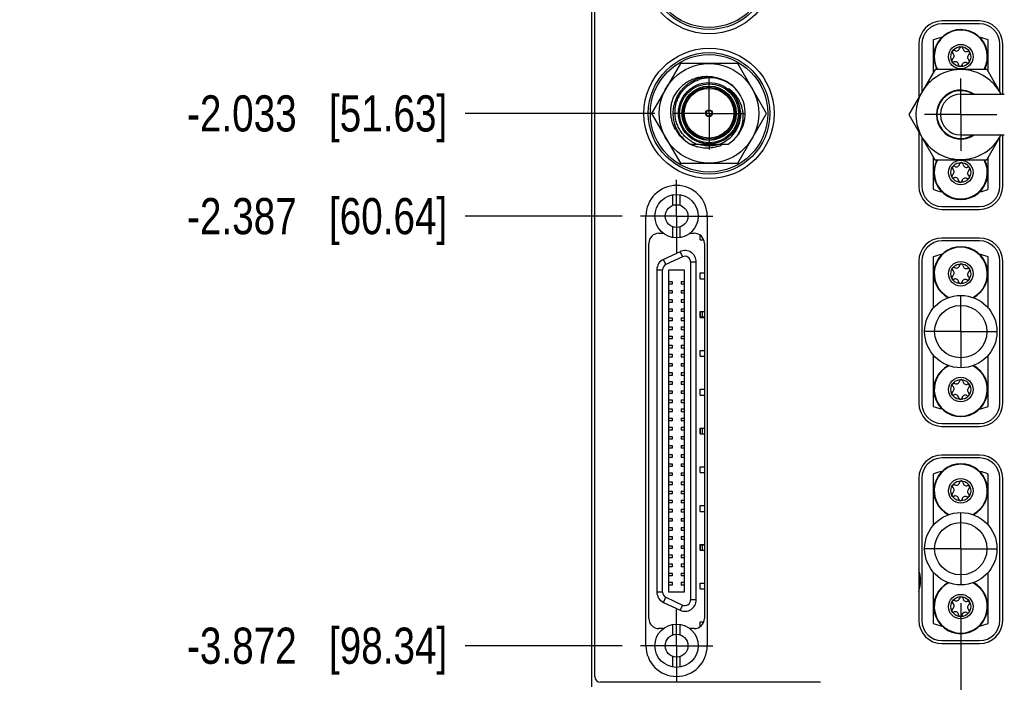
# Model space of a CAD drawing. Header units: inches. Extents: x 0.2 to 16.8, y 0.2 to 10.8.
# Tile 3 of 20: x 2.1 to 5.5, y 4.3 to 6.6. Entities that reach past the tile are written whole.
import ezdxf

# ---------------------------------------------------------------- set-up
doc = ezdxf.new("R2010")
doc.units = ezdxf.units.IN
doc.header["$LTSCALE"] = 0.935
doc.header["$MEASUREMENT"] = 0
doc.linetypes.add('CENTER', pattern=[0.6, 0.375, -0.075, 0.075, -0.075])
doc.layers.get('0').update_dxf_attribs({"linetype": 'CONTINUOUS'})
doc.layers.add('02___PRT_ALL_AXES', color=7, linetype='CONTINUOUS')
doc.layers.add('DIMENSIONS', color=7, linetype='CONTINUOUS')
doc.styles.get("Standard").update_dxf_attribs({"font": 'txt', "width": 0.8})
doc.dimstyles.new('DIMSTYLE_1', dxfattribs={"dimtxt": 0.125, "dimasz": 0.18, "dimexe": 0.18, "dimexo": 0.0625, "dimgap": 0.09, "dimtad": 0, "dimtih": 1, "dimtoh": 1, "dimdec": 3, "dimzin": 4, "dimdsep": 46, "dimtxsty": 'STANDARD', "dimblk": '_FILLED', "dimblk1": '_FILLED', "dimblk2": '_FILLED', "dimcen": 0.09, "dimadec": 0, "dimazin": 0, "dimtp": 0.01, "dimtm": 0.01, "dimtfac": 1, "dimtdec": 3, "dimtofl": 0, "dimtmove": 0, "dimatfit": 3, "dimldrblk": '_FILLED', "dimfxl": 1, "dimtolj": 1, "dimtzin": 4, "dimarcsym": 0})

# ---------------------------------------------------------------- blocks, each defined once
blk = doc.blocks.new('*D4')
at = {"layer": 'DIMENSIONS', "color": 2, "linetype": 'CONTINUOUS'}
blk.add_line((4.3233, 6.2626), (3.6684, 6.2626), dxfattribs=at)
at = {"layer": 'DIMENSIONS', "color": 2, "linetype": 'CONTINUOUS', "insert": (3.6059, 6.3251), "char_height": 0.125, "width": 1.425, "attachment_point": 3, "line_spacing_factor": 0.9}
blk.add_mtext('-2.033{\\Ftxt.shx;\\W1.000000;\\H0.125000; }[51.63]', dxfattribs=at)
blk = doc.blocks.new('_FILLED')
at = {"color": 0, "linetype": 'BYBLOCK'}
blk.add_solid([(0, 0), (-1, 0.174), (-1, -0.174)], dxfattribs=at)
blk = doc.blocks.new('*D5')
at = {"layer": 'DIMENSIONS', "color": 2, "linetype": 'CONTINUOUS'}
blk.add_line((4.2111, 5.9077), (3.6684, 5.9077), dxfattribs=at)
at = {"layer": 'DIMENSIONS', "color": 2, "linetype": 'CONTINUOUS', "insert": (3.6059, 5.9702), "char_height": 0.125, "width": 1.425, "attachment_point": 3, "line_spacing_factor": 0.9}
blk.add_mtext('-2.387{\\Ftxt.shx;\\W1.000000;\\H0.125000; }[60.64]', dxfattribs=at)
blk = doc.blocks.new('*D6')
at = {"layer": 'DIMENSIONS', "color": 2, "linetype": 'CONTINUOUS'}
blk.add_line((4.2111, 4.4235), (3.6684, 4.4235), dxfattribs=at)
at = {"layer": 'DIMENSIONS', "color": 2, "linetype": 'CONTINUOUS', "insert": (3.6059, 4.486), "char_height": 0.125, "width": 1.425, "attachment_point": 3, "line_spacing_factor": 0.9}
blk.add_mtext('-3.872{\\Ftxt.shx;\\W1.000000;\\H0.125000; }[98.34]', dxfattribs=at)
blk = doc.blocks.new('*D7')
at = {"layer": 'DIMENSIONS', "color": 2, "linetype": 'CONTINUOUS'}
blk.add_line((4.2123, 3.4741), (3.6684, 3.4741), dxfattribs=at)
at = {"layer": 'DIMENSIONS', "color": 2, "linetype": 'CONTINUOUS', "insert": (3.6059, 3.5366), "char_height": 0.125, "width": 1.825, "attachment_point": 3, "line_spacing_factor": 0.9}
blk.add_mtext('3X -4.821{\\Ftxt.shx;\\W1.000000;\\H0.125000; }[122.45]', dxfattribs=at)
blk = doc.blocks.new('*D18')
at = {"layer": 'DIMENSIONS', "color": 2, "linetype": 'CONTINUOUS'}
blk.add_line((4.3987, 4.2359), (4.3987, 2.8417), dxfattribs=at)
at = {"layer": 'DIMENSIONS', "color": 2, "linetype": 'CONTINUOUS', "insert": (4.3362, 2.7792), "char_height": 0.125, "width": 1.525, "attachment_point": 3, "rotation": 90, "line_spacing_factor": 0.9}
blk.add_mtext('2X -.001{\\Ftxt.shx;\\W1.000000;\\H0.125000; }[0.03]', dxfattribs=at)
blk = doc.blocks.new('*D19')
at = {"layer": 'DIMENSIONS', "color": 2, "linetype": 'CONTINUOUS'}
blk.add_line((5.3811, 4.571), (5.3811, 2.8372), dxfattribs=at)
at = {"layer": 'DIMENSIONS', "color": 2, "linetype": 'CONTINUOUS', "insert": (5.3186, 2.7747), "char_height": 0.125, "width": 1.525, "attachment_point": 3, "rotation": 90, "line_spacing_factor": 0.9}
blk.add_mtext('4X .981{\\Ftxt.shx;\\W1.000000;\\H0.125000; }[24.92]', dxfattribs=at)
blk = doc.blocks.new('*D20')
at = {"layer": 'DIMENSIONS', "color": 2, "linetype": 'CONTINUOUS'}
blk.add_line((6.0292, 4.571), (6.0292, 2.8372), dxfattribs=at)
at = {"layer": 'DIMENSIONS', "color": 2, "linetype": 'CONTINUOUS', "insert": (5.9667, 2.7747), "char_height": 0.125, "width": 1.625, "attachment_point": 3, "rotation": 90, "line_spacing_factor": 0.9}
blk.add_mtext('4X 1.629{\\Ftxt.shx;\\W1.000000;\\H0.125000; }[41.39]', dxfattribs=at)

msp = doc.modelspace()

# ---------------------------------------------------------------- linework, layer by layer
at = {"color": 6, "linetype": 'CONTINUOUS'}
for p, q in [((4.1059, 4.2812), (4.1059, 8.4171)), ((5.4461, 6.5721), (5.3161, 6.5721)), ((5.2461, 6.5021), (5.2461, 6.3354)), ((5.5161, 6.3376), (5.5161, 6.5021)), ((5.2461, 6.1813), (5.2461, 6.0111)), ((5.5161, 6.0111), (5.5161, 6.1803)), ((5.3161, 5.9411), (5.4461, 5.9411)), ((4.3377, 5.8486), (4.3517, 5.8486)), ((4.4457, 5.8486), (4.4597, 5.8486)), ((5.4461, 5.8221), (5.3161, 5.8221)), ((4.3027, 4.5176), (4.3027, 5.8136)), ((4.4947, 5.8136), (4.4947, 4.5176)), ((5.2461, 5.7521), (5.2461, 5.2611)), ((5.5161, 5.2611), (5.5161, 5.7521)), ((5.3161, 5.1911), (5.4461, 5.1911)), ((5.4461, 5.0721), (5.3161, 5.0721)), ((5.2461, 5.0021), (5.2461, 4.5111)), ((5.5161, 4.5111), (5.5161, 5.0021)), ((4.3517, 4.4826), (4.3377, 4.4826)), ((4.4597, 4.4826), (4.4457, 4.4826)), ((5.3161, 4.4411), (5.4461, 4.4411))]:
    msp.add_line(p, q, dxfattribs=at)
at = {"color": 7, "linetype": 'CONTINUOUS'}
for p, q in [((4.1159, 4.3171), (4.1159, 8.3871)), ((5.4461, 6.5821), (5.3161, 6.5821)), ((5.2361, 6.5021), (5.2361, 6.3181)), ((5.2861, 6.5167), (5.2861, 6.4047)), ((5.4761, 6.4076), (5.4761, 6.5167)), ((5.5261, 6.3291), (5.5261, 6.5021)), ((4.4116, 6.4346), (4.3123, 6.2626)), ((4.6102, 6.4346), (4.4116, 6.4346)), ((4.7095, 6.2626), (4.6102, 6.4346)), ((5.292, 6.4148), (5.2018, 6.2586)), ((5.472, 6.4148), (5.292, 6.4148)), ((5.521, 6.3291), (5.472, 6.4148)), ((5.3811, 6.3291), (5.5315, 6.3291)), ((4.3123, 6.2626), (4.4116, 6.0906)), ((4.6102, 6.0906), (4.7095, 6.2626)), ((5.2018, 6.2586), (5.2911, 6.1023)), ((5.2361, 6.1985), (5.2361, 6.0111)), ((5.3811, 6.1881), (5.5315, 6.1881)), ((5.4711, 6.1023), (5.5206, 6.1881)), ((5.5261, 6.0111), (5.5261, 6.1881)), ((4.4452, 6.1568), (4.5766, 6.1568)), ((5.2861, 6.1111), (5.2861, 6.0005)), ((5.2911, 6.1023), (5.4711, 6.1023)), ((5.4761, 6.0005), (5.4761, 6.111)), ((4.4116, 6.0906), (4.6102, 6.0906)), ((4.3859, 5.945), (4.3859, 5.9814)), ((4.4115, 5.945), (4.4115, 5.9814)), ((5.3161, 5.9311), (5.4461, 5.9311)), ((4.2927, 4.4235), (4.2927, 5.9077)), ((4.5047, 5.9077), (4.5047, 4.4235)), ((4.3859, 5.834), (4.3859, 5.8705)), ((4.4115, 5.834), (4.4115, 5.8705)), ((4.4797, 5.8256), (4.4797, 5.8422)), ((4.4797, 5.8256), (4.4923, 5.8256)), ((5.4461, 5.8321), (5.3161, 5.8321)), ((4.4108, 5.7849), (4.3533, 5.7581)), ((5.2361, 5.7521), (5.2361, 5.2611)), ((5.2861, 5.7667), (5.2861, 5.5898)), ((5.4761, 5.5898), (5.4761, 5.7667)), ((5.5261, 5.2611), (5.5261, 5.7521)), ((4.3306, 5.7225), (4.3306, 4.6087)), ((4.3721, 4.6085), (4.3721, 5.7227)), ((4.3721, 5.7227), (4.4253, 5.7227)), ((4.4253, 5.7227), (4.4253, 4.6085)), ((4.4668, 4.5819), (4.4668, 5.7493)), ((4.4797, 5.6916), (4.4797, 5.7117)), ((4.4797, 5.7117), (4.4947, 5.7117)), ((4.4797, 5.6916), (4.4947, 5.6916)), ((4.3721, 5.6823), (4.3829, 5.6823)), ((4.3829, 5.6725), (4.3721, 5.6725)), ((4.3721, 5.6508), (4.3829, 5.6508)), ((4.3829, 5.6823), (4.3829, 5.6725)), ((4.3829, 5.6508), (4.3829, 5.641)), ((4.4144, 5.6823), (4.4144, 5.6725)), ((4.4144, 5.6823), (4.4253, 5.6823)), ((4.4253, 5.6725), (4.4144, 5.6725)), ((4.4144, 5.6508), (4.4144, 5.641)), ((4.4144, 5.6508), (4.4253, 5.6508)), ((4.3829, 5.641), (4.3721, 5.641)), ((4.3721, 5.6193), (4.3829, 5.6193)), ((4.3829, 5.6193), (4.3829, 5.6095)), ((4.4253, 5.641), (4.4144, 5.641)), ((4.4144, 5.6193), (4.4144, 5.6095)), ((4.4144, 5.6193), (4.4253, 5.6193)), ((4.3829, 5.6095), (4.3721, 5.6095)), ((4.3721, 5.5878), (4.3829, 5.5878)), ((4.3829, 5.5878), (4.3829, 5.578)), ((4.4253, 5.6095), (4.4144, 5.6095)), ((4.4144, 5.5878), (4.4144, 5.578)), ((4.4144, 5.5878), (4.4253, 5.5878)), ((4.3829, 5.578), (4.3721, 5.578)), ((4.3721, 5.5563), (4.3829, 5.5563)), ((4.3829, 5.5563), (4.3829, 5.5465)), ((4.4253, 5.578), (4.4144, 5.578)), ((4.4144, 5.5563), (4.4144, 5.5465)), ((4.4144, 5.5563), (4.4253, 5.5563)), ((4.4797, 5.5576), (4.4797, 5.5777)), ((4.4797, 5.5777), (4.4947, 5.5777)), ((4.4797, 5.5576), (4.4947, 5.5576)), ((4.4814, 5.5576), (4.4814, 5.5777)), ((4.4814, 5.5593), (4.4942, 5.5593)), ((4.4866, 5.5777), (4.4866, 5.5593)), ((4.3829, 5.5465), (4.3721, 5.5465)), ((4.3721, 5.5248), (4.3829, 5.5248)), ((4.3829, 5.515), (4.3721, 5.515)), ((4.3829, 5.5248), (4.3829, 5.515)), ((4.4253, 5.5465), (4.4144, 5.5465)), ((4.4144, 5.5248), (4.4144, 5.515)), ((4.4144, 5.5248), (4.4253, 5.5248)), ((4.4253, 5.515), (4.4144, 5.515)), ((4.3721, 5.4933), (4.3829, 5.4933)), ((4.3829, 5.4835), (4.3721, 5.4835)), ((4.3829, 5.4933), (4.3829, 5.4835)), ((4.4144, 5.4933), (4.4144, 5.4835)), ((4.4144, 5.4933), (4.4253, 5.4933)), ((4.4253, 5.4835), (4.4144, 5.4835)), ((4.3721, 5.4619), (4.3829, 5.4619)), ((4.3829, 5.452), (4.3721, 5.452)), ((4.3829, 5.4619), (4.3829, 5.452)), ((4.4144, 5.4619), (4.4144, 5.452)), ((4.4144, 5.4619), (4.4253, 5.4619)), ((4.4253, 5.452), (4.4144, 5.452)), ((4.3721, 5.4304), (4.3829, 5.4304)), ((4.3829, 5.4205), (4.3721, 5.4205)), ((4.3829, 5.4304), (4.3829, 5.4205)), ((4.4144, 5.4304), (4.4144, 5.4205)), ((4.4144, 5.4304), (4.4253, 5.4304)), ((4.4253, 5.4205), (4.4144, 5.4205)), ((4.4797, 5.4236), (4.4797, 5.4437)), ((4.4797, 5.4437), (4.4947, 5.4437)), ((4.4797, 5.4236), (4.4947, 5.4236)), ((5.2861, 5.4274), (5.2861, 5.2505)), ((5.4761, 5.2505), (5.4761, 5.4274)), ((4.3721, 5.3989), (4.3829, 5.3989)), ((4.3829, 5.389), (4.3721, 5.389)), ((4.3829, 5.3989), (4.3829, 5.389)), ((4.4144, 5.3989), (4.4144, 5.389)), ((4.4144, 5.3989), (4.4253, 5.3989)), ((4.4253, 5.389), (4.4144, 5.389)), ((4.3721, 5.3674), (4.3829, 5.3674)), ((4.3829, 5.3575), (4.3721, 5.3575)), ((4.3829, 5.3674), (4.3829, 5.3575)), ((4.4144, 5.3674), (4.4144, 5.3575)), ((4.4144, 5.3674), (4.4253, 5.3674)), ((4.4253, 5.3575), (4.4144, 5.3575)), ((4.3721, 5.3359), (4.3829, 5.3359)), ((4.3829, 5.326), (4.3721, 5.326)), ((4.3829, 5.3359), (4.3829, 5.326)), ((4.4144, 5.3359), (4.4144, 5.326)), ((4.4144, 5.3359), (4.4253, 5.3359)), ((4.4253, 5.326), (4.4144, 5.326)), ((4.4797, 5.2896), (4.4797, 5.3096)), ((4.4797, 5.3096), (4.4947, 5.3096)), ((4.3721, 5.3044), (4.3829, 5.3044)), ((4.3829, 5.2945), (4.3721, 5.2945)), ((4.3829, 5.3044), (4.3829, 5.2945)), ((4.4144, 5.3044), (4.4144, 5.2945)), ((4.4144, 5.3044), (4.4253, 5.3044)), ((4.4253, 5.2945), (4.4144, 5.2945)), ((4.4797, 5.2896), (4.4947, 5.2896)), ((4.3721, 5.2729), (4.3829, 5.2729)), ((4.3829, 5.263), (4.3721, 5.263)), ((4.3829, 5.2729), (4.3829, 5.263)), ((4.4144, 5.2729), (4.4144, 5.263)), ((4.4144, 5.2729), (4.4253, 5.2729)), ((4.4253, 5.263), (4.4144, 5.263)), ((4.3721, 5.2414), (4.3829, 5.2414)), ((4.3829, 5.2315), (4.3721, 5.2315)), ((4.3721, 5.2099), (4.3829, 5.2099)), ((4.3829, 5.2414), (4.3829, 5.2315)), ((4.3829, 5.2099), (4.3829, 5.2)), ((4.4144, 5.2414), (4.4144, 5.2315)), ((4.4144, 5.2414), (4.4253, 5.2414)), ((4.4253, 5.2315), (4.4144, 5.2315)), ((4.4144, 5.2099), (4.4144, 5.2)), ((4.4144, 5.2099), (4.4253, 5.2099)), ((4.3829, 5.2), (4.3721, 5.2)), ((4.3721, 5.1784), (4.3829, 5.1784)), ((4.3829, 5.1784), (4.3829, 5.1685)), ((4.4253, 5.2), (4.4144, 5.2)), ((4.4144, 5.1784), (4.4144, 5.1685)), ((4.4144, 5.1784), (4.4253, 5.1784)), ((4.4797, 5.1556), (4.4797, 5.1756)), ((4.4797, 5.1756), (4.4947, 5.1756)), ((4.4814, 5.1556), (4.4814, 5.1756)), ((4.4866, 5.1756), (4.4866, 5.1556)), ((5.3161, 5.1811), (5.4461, 5.1811)), ((4.3829, 5.1685), (4.3721, 5.1685)), ((4.3721, 5.1469), (4.3829, 5.1469)), ((4.3829, 5.1469), (4.3829, 5.137)), ((4.4253, 5.1685), (4.4144, 5.1685)), ((4.4144, 5.1469), (4.4144, 5.137)), ((4.4144, 5.1469), (4.4253, 5.1469)), ((4.4797, 5.1556), (4.4947, 5.1556)), ((4.3829, 5.137), (4.3721, 5.137)), ((4.3721, 5.1154), (4.3829, 5.1154)), ((4.3829, 5.1056), (4.3721, 5.1056)), ((4.3829, 5.1154), (4.3829, 5.1056)), ((4.4253, 5.137), (4.4144, 5.137)), ((4.4144, 5.1154), (4.4144, 5.1056)), ((4.4144, 5.1154), (4.4253, 5.1154)), ((4.4253, 5.1056), (4.4144, 5.1056)), ((4.3721, 5.0839), (4.3829, 5.0839)), ((4.3829, 5.0741), (4.3721, 5.0741)), ((4.3829, 5.0839), (4.3829, 5.0741)), ((4.4144, 5.0839), (4.4144, 5.0741)), ((4.4144, 5.0839), (4.4253, 5.0839)), ((4.4253, 5.0741), (4.4144, 5.0741)), ((5.4461, 5.0821), (5.3161, 5.0821)), ((4.3721, 5.0524), (4.3829, 5.0524)), ((4.3829, 5.0426), (4.3721, 5.0426)), ((4.3829, 5.0524), (4.3829, 5.0426)), ((4.4144, 5.0524), (4.4144, 5.0426)), ((4.4144, 5.0524), (4.4253, 5.0524)), ((4.4253, 5.0426), (4.4144, 5.0426)), ((4.4797, 5.0215), (4.4797, 5.0416)), ((4.4797, 5.0416), (4.4947, 5.0416)), ((4.3721, 5.0209), (4.3829, 5.0209)), ((4.3829, 5.0111), (4.3721, 5.0111)), ((4.3829, 5.0209), (4.3829, 5.0111)), ((4.4144, 5.0209), (4.4144, 5.0111)), ((4.4144, 5.0209), (4.4253, 5.0209)), ((4.4253, 5.0111), (4.4144, 5.0111)), ((4.4797, 5.0215), (4.4947, 5.0215)), ((5.2861, 5.0167), (5.2861, 4.8398)), ((5.4761, 4.8398), (5.4761, 5.0167)), ((4.3721, 4.9894), (4.3829, 4.9894)), ((4.3829, 4.9796), (4.3721, 4.9796)), ((4.3829, 4.9894), (4.3829, 4.9796)), ((4.4144, 4.9894), (4.4144, 4.9796)), ((4.4144, 4.9894), (4.4253, 4.9894)), ((4.4253, 4.9796), (4.4144, 4.9796)), ((5.2361, 5.0021), (5.2361, 4.5111)), ((5.5261, 4.5111), (5.5261, 5.0021)), ((4.3721, 4.9579), (4.3829, 4.9579)), ((4.3829, 4.9481), (4.3721, 4.9481)), ((4.3829, 4.9579), (4.3829, 4.9481)), ((4.4144, 4.9579), (4.4144, 4.9481)), ((4.4144, 4.9579), (4.4253, 4.9579)), ((4.4253, 4.9481), (4.4144, 4.9481)), ((4.3721, 4.9264), (4.3829, 4.9264)), ((4.3829, 4.9166), (4.3721, 4.9166)), ((4.3829, 4.9264), (4.3829, 4.9166)), ((4.4144, 4.9264), (4.4253, 4.9264)), ((4.4144, 4.9264), (4.4144, 4.9166)), ((4.4253, 4.9166), (4.4144, 4.9166)), ((4.4797, 4.9076), (4.4947, 4.9076)), ((4.4797, 4.8875), (4.4797, 4.9076)), ((4.3721, 4.8949), (4.3829, 4.8949)), ((4.3829, 4.8851), (4.3721, 4.8851)), ((4.3829, 4.8949), (4.3829, 4.8851)), ((4.4144, 4.8949), (4.4253, 4.8949)), ((4.4144, 4.8949), (4.4144, 4.8851)), ((4.4253, 4.8851), (4.4144, 4.8851)), ((4.4797, 4.8875), (4.4947, 4.8875)), ((4.3721, 4.8634), (4.3829, 4.8634)), ((4.3829, 4.8536), (4.3721, 4.8536)), ((4.3829, 4.8634), (4.3829, 4.8536)), ((4.4144, 4.8634), (4.4253, 4.8634)), ((4.4144, 4.8634), (4.4144, 4.8536)), ((4.4253, 4.8536), (4.4144, 4.8536)), ((4.3721, 4.8319), (4.3829, 4.8319)), ((4.3829, 4.8221), (4.3721, 4.8221)), ((4.3721, 4.8004), (4.3829, 4.8004)), ((4.3829, 4.8319), (4.3829, 4.8221)), ((4.3829, 4.8004), (4.3829, 4.7906)), ((4.4144, 4.8319), (4.4253, 4.8319)), ((4.4144, 4.8319), (4.4144, 4.8221)), ((4.4253, 4.8221), (4.4144, 4.8221)), ((4.4144, 4.8004), (4.4253, 4.8004)), ((4.4144, 4.8004), (4.4144, 4.7906)), ((4.3829, 4.7906), (4.3721, 4.7906)), ((4.3721, 4.7689), (4.3829, 4.7689)), ((4.3829, 4.7689), (4.3829, 4.7591)), ((4.4253, 4.7906), (4.4144, 4.7906)), ((4.4144, 4.7689), (4.4253, 4.7689)), ((4.4144, 4.7689), (4.4144, 4.7591)), ((4.4797, 4.7736), (4.4947, 4.7736)), ((4.4797, 4.7535), (4.4797, 4.7736)), ((4.4814, 4.7535), (4.4814, 4.7736)), ((4.4814, 4.7719), (4.4942, 4.7719)), ((4.4866, 4.7719), (4.4866, 4.7535)), ((4.3829, 4.7591), (4.3721, 4.7591)), ((4.3721, 4.7374), (4.3829, 4.7374)), ((4.3829, 4.7374), (4.3829, 4.7276)), ((4.4253, 4.7591), (4.4144, 4.7591)), ((4.4144, 4.7374), (4.4253, 4.7374)), ((4.4144, 4.7374), (4.4144, 4.7276)), ((4.4797, 4.7535), (4.4947, 4.7535)), ((4.3829, 4.7276), (4.3721, 4.7276)), ((4.3721, 4.7059), (4.3829, 4.7059)), ((4.3829, 4.7059), (4.3829, 4.6961)), ((4.4253, 4.7276), (4.4144, 4.7276)), ((4.4144, 4.7059), (4.4253, 4.7059)), ((4.4144, 4.7059), (4.4144, 4.6961)), ((4.3829, 4.6961), (4.3721, 4.6961)), ((4.3721, 4.6745), (4.3829, 4.6745)), ((4.3829, 4.6646), (4.3721, 4.6646)), ((4.3829, 4.6745), (4.3829, 4.6646)), ((4.4253, 4.6961), (4.4144, 4.6961)), ((4.4144, 4.6745), (4.4253, 4.6745)), ((4.4144, 4.6745), (4.4144, 4.6646)), ((4.4253, 4.6646), (4.4144, 4.6646)), ((5.2861, 4.6774), (5.2861, 4.5005)), ((5.4761, 4.5005), (5.4761, 4.6774)), ((4.3721, 4.643), (4.3829, 4.643)), ((4.3829, 4.6331), (4.3721, 4.6331)), ((4.3829, 4.643), (4.3829, 4.6331)), ((4.4144, 4.643), (4.4253, 4.643)), ((4.4144, 4.643), (4.4144, 4.6331)), ((4.4253, 4.6331), (4.4144, 4.6331)), ((4.4797, 4.6396), (4.4947, 4.6396)), ((4.4797, 4.6195), (4.4797, 4.6396)), ((4.4253, 4.6085), (4.3721, 4.6085)), ((4.4797, 4.6195), (4.4947, 4.6195)), ((4.3533, 4.5731), (4.4108, 4.5463)), ((4.3859, 4.4607), (4.3859, 4.4972)), ((4.4115, 4.4607), (4.4115, 4.4972)), ((4.4797, 4.5056), (4.4923, 4.5056)), ((4.4797, 4.489), (4.4797, 4.5056)), ((5.3161, 4.4311), (5.4461, 4.4311)), ((4.3859, 4.3498), (4.3859, 4.3862)), ((4.4115, 4.3498), (4.4115, 4.3862)), ((4.8959, 4.2971), (4.1359, 4.2971))]:
    msp.add_line(p, q, dxfattribs=at)
at = {"color": 9, "linetype": 'CONTINUOUS'}
for p, q in [((4.3616, 5.7403), (4.3533, 5.7581)), ((4.4191, 5.7671), (4.3616, 5.7403)), ((4.4108, 5.7849), (4.4191, 5.7671)), ((4.3306, 5.7225), (4.3503, 5.7225)), ((4.3503, 4.6087), (4.3503, 5.7225)), ((4.4471, 5.7493), (4.4471, 4.5819)), ((4.4471, 5.7493), (4.4668, 5.7493)), ((4.3503, 4.6087), (4.3306, 4.6087)), ((4.3533, 4.5731), (4.3616, 4.5909)), ((4.3616, 4.5909), (4.4191, 4.5641)), ((4.4191, 4.5641), (4.4108, 4.5463)), ((4.4668, 4.5819), (4.4471, 4.5819))]:
    msp.add_line(p, q, dxfattribs=at)
at = {"color": 7, "linetype": 'CONTINUOUS'}
for centre, radius in [((4.5109, 6.7626), 0.225), ((4.5109, 6.7626), 0.203), ((5.3811, 6.4586), 0.0424), ((4.5109, 6.2626), 0.225), ((5.3811, 6.4586), 0.0344), ((4.5109, 6.2626), 0.203), ((4.5109, 6.2626), 0.172), ((4.5109, 6.2631), 0.106), ((4.5109, 6.2631), 0.09), ((4.5109, 6.2631), 0.012), ((4.5109, 6.2631), 0.01), ((5.3811, 6.0586), 0.0424), ((5.3811, 6.0586), 0.0344), ((4.3987, 5.9077), 0.0748), ((4.3987, 5.9077), 0.0394), ((5.3811, 5.7086), 0.0424), ((5.3811, 5.7086), 0.0344), ((5.3811, 5.5086), 0.125), ((5.3811, 5.5086), 0.0905), ((5.3811, 5.3086), 0.0424), ((5.3811, 5.3086), 0.0344), ((5.3811, 4.9586), 0.0424), ((5.3811, 4.9586), 0.0344), ((5.3811, 4.7586), 0.125), ((5.3811, 4.7586), 0.0905), ((5.3811, 4.5586), 0.0424), ((5.3811, 4.5586), 0.0344), ((4.3987, 4.4235), 0.0748), ((4.3987, 4.4235), 0.0394)]:
    msp.add_circle(centre, radius, dxfattribs=at)
at = {"color": 6, "linetype": 'CONTINUOUS'}
for centre in [(4.5109, 6.7626), (4.5109, 6.2626)]:
    msp.add_circle(centre, 0.21, dxfattribs=at)
at = {"color": 9, "linetype": 'CONTINUOUS'}
for radius in [0.102, 0.094, 0.086]:
    msp.add_circle((4.5109, 6.2631), radius, dxfattribs=at)
at = {"color": 7, "linetype": 'CONTINUOUS'}
for centre, radius, start, end in [((5.3161, 6.5021), 0.08, 90, 180), ((5.4461, 6.5021), 0.08, 0, 90), ((5.3811, 6.4586), 0.0935, 331.9647, 207.9052), ((5.3811, 6.2586), 0.275, 103.6155, 110.2095), ((5.3811, 6.2586), 0.275, 69.7905, 76.3244), ((5.3574, 6.4741), 0.00591, 63.6642, 229.9244), ((5.346, 6.4606), 0.0118, 303.6642, 49.9244), ((5.3653, 6.49), 0.0118, 243.6642, 349.9244), ((5.3827, 6.4869), 0.00591, 3.6642, 169.9244), ((5.4004, 6.488), 0.0118, 183.6642, 289.9244), ((5.4064, 6.4714), 0.00591, 303.6642, 109.9244), ((5.3558, 6.4458), 0.00591, 123.6642, 289.9244), ((5.3619, 6.4292), 0.0118, 3.6642, 109.9244), ((5.397, 6.4272), 0.0118, 63.6642, 169.9244), ((5.4049, 6.4431), 0.00591, 243.6642, 49.9244), ((5.4163, 6.4566), 0.0118, 123.6642, 229.9244), ((5.3811, 6.2586), 0.1554, 26.9907, 148.5542), ((5.3795, 6.4303), 0.00591, 183.6642, 349.9244), ((4.5109, 6.2631), 0.125, 30.6894, 238.277), ((4.5137, 6.2632), 0.1219, 91.3285, 107.3921), ((4.5033, 6.2637), 0.1261, 73.2758, 89.7799), ((4.5136, 6.2622), 0.123, 51.6834, 91.2559), ((4.5185, 6.2559), 0.1097, 46.2896, 55.5067), ((4.5126, 6.2609), 0.1246, 30.7545, 51.7112), ((4.5182, 6.2555), 0.1102, 40.2021, 46.298), ((5.3811, 6.2586), 0.1554, 151.4458, 333.012), ((5.3811, 6.2586), 0.0845, 56.5486, 303.4514), ((5.3811, 6.2586), 0.0825, 58.7506, 301.2494), ((4.5109, 6.2631), 0.125, 301.723, 29.4676), ((4.518, 6.2554), 0.1104, 34.4296, 40.1908), ((5.3811, 6.2586), 0.0705, 90, 270), ((4.5072, 6.2694), 0.1284, 209.2943, 218.4771), ((4.5083, 6.2642), 0.1144, 239.2466, 249.8791), ((4.5083, 6.262), 0.1122, 290.2438, 303.6351), ((4.5088, 6.2612), 0.1112, 303.6314, 320.6824), ((4.5045, 6.267), 0.1248, 242.0312, 246.2472), ((4.5042, 6.2664), 0.1242, 246.2478, 249.3305), ((4.5108, 6.2622), 0.111, 251.8385, 256.7363), ((4.5108, 6.2625), 0.1113, 252.6945, 255.8517), ((4.511, 6.2632), 0.1121, 255.8554, 265.2706), ((4.5109, 6.2625), 0.1113, 256.7404, 271.5857), ((4.5109, 6.263), 0.1118, 266.3292, 275.885), ((4.5109, 6.2614), 0.1103, 271.5966, 274.7867), ((4.5109, 6.262), 0.1109, 274.7899, 277.9634), ((4.511, 6.2623), 0.1111, 275.8834, 282.2952), ((4.5107, 6.2632), 0.112, 277.9673, 284.246), ((4.511, 6.2619), 0.1107, 282.3034, 285.5191), ((4.5109, 6.2622), 0.1111, 285.5203, 288.2099), ((4.5036, 6.2601), 0.1177, 290.0106, 298.5933), ((5.3811, 6.0586), 0.0935, 152.0897, 28.1916), ((5.3827, 6.0869), 0.00591, 3.6642, 169.9244), ((5.3574, 6.0741), 0.00591, 63.6642, 229.9244), ((5.346, 6.0606), 0.0118, 303.6642, 49.9244), ((5.3653, 6.09), 0.0118, 243.6642, 349.9244), ((5.4004, 6.088), 0.0118, 183.6642, 289.9244), ((5.4064, 6.0714), 0.00591, 303.6642, 109.9244), ((5.4163, 6.0566), 0.0118, 123.6642, 229.9244), ((5.3558, 6.0458), 0.00591, 123.6642, 289.9244), ((5.3619, 6.0292), 0.0118, 3.6642, 109.9244), ((5.3795, 6.0303), 0.00591, 183.6642, 349.9244), ((5.397, 6.0272), 0.0118, 63.6642, 169.9244), ((5.4049, 6.0431), 0.00591, 243.6642, 49.9244), ((4.3987, 5.9077), 0.106, 0, 180), ((5.3161, 6.0111), 0.08, 180, 270), ((5.3811, 6.2586), 0.275, 249.7905, 256.3244), ((5.3811, 6.2586), 0.275, 283.6155, 290.2095), ((5.4461, 6.0111), 0.08, 270, 360), ((5.3161, 5.7521), 0.08, 90, 180), ((5.4461, 5.7521), 0.08, 0, 90), ((4.4274, 5.7493), 0.0394, 0, 115), ((5.3811, 5.7086), 0.0935, 297.6637, 242.3218), ((4.3699, 5.7225), 0.0394, 115, 180), ((5.3811, 5.5086), 0.275, 103.6155, 110.2095), ((5.3811, 5.5086), 0.275, 69.7905, 76.3244), ((5.3574, 5.7241), 0.00591, 63.6642, 229.9244), ((5.346, 5.7106), 0.0118, 303.6642, 49.9244), ((5.3653, 5.74), 0.0118, 243.6642, 349.9244), ((5.3827, 5.7369), 0.00591, 3.6642, 169.9244), ((5.4004, 5.738), 0.0118, 183.6642, 289.9244), ((5.4064, 5.7214), 0.00591, 303.6642, 109.9244), ((5.3558, 5.6958), 0.00591, 123.6642, 289.9244), ((5.3619, 5.6792), 0.0118, 3.6642, 109.9244), ((5.397, 5.6772), 0.0118, 63.6642, 169.9244), ((5.4049, 5.6931), 0.00591, 243.6642, 49.9244), ((5.4163, 5.7066), 0.0118, 123.6642, 229.9244), ((5.3795, 5.6803), 0.00591, 183.6642, 349.9244), ((5.3811, 5.3086), 0.0935, 117.6637, 62.7692), ((5.3574, 5.3241), 0.00591, 63.6642, 229.9244), ((5.346, 5.3106), 0.0118, 303.6642, 49.9244), ((5.3653, 5.34), 0.0118, 243.6642, 349.9244), ((5.3827, 5.3369), 0.00591, 3.6642, 169.9244), ((5.4004, 5.338), 0.0118, 183.6642, 289.9244), ((5.4064, 5.3214), 0.00591, 303.6642, 109.9244), ((5.4163, 5.3066), 0.0118, 123.6642, 229.9244), ((5.3558, 5.2958), 0.00591, 123.6642, 289.9244), ((5.3619, 5.2792), 0.0118, 3.6642, 109.9244), ((5.3795, 5.2803), 0.00591, 183.6642, 349.9244), ((5.397, 5.2772), 0.0118, 63.6642, 169.9244), ((5.4049, 5.2931), 0.00591, 243.6642, 49.9244), ((5.3161, 5.2611), 0.08, 180, 270), ((5.3811, 5.5086), 0.275, 249.7905, 256.3244), ((5.3811, 5.5086), 0.275, 283.6155, 290.2095), ((5.4461, 5.2611), 0.08, 270, 360), ((5.3161, 5.0021), 0.08, 90, 180), ((5.4461, 5.0021), 0.08, 0, 90), ((5.3811, 4.9586), 0.0935, 297.6637, 242.3218), ((5.3811, 4.7586), 0.275, 103.6155, 110.2095), ((5.3811, 4.7586), 0.275, 69.7905, 76.3244), ((5.3574, 4.9741), 0.00591, 63.6642, 229.9244), ((5.346, 4.9606), 0.0118, 303.6642, 49.9244), ((5.3653, 4.99), 0.0118, 243.6642, 349.9244), ((5.3827, 4.9869), 0.00591, 3.6642, 169.9244), ((5.4004, 4.988), 0.0118, 183.6642, 289.9244), ((5.4064, 4.9714), 0.00591, 303.6642, 109.9244), ((5.3558, 4.9458), 0.00591, 123.6642, 289.9244), ((5.3619, 4.9292), 0.0118, 3.6642, 109.9244), ((5.397, 4.9272), 0.0118, 63.6642, 169.9244), ((5.4049, 4.9431), 0.00591, 243.6642, 49.9244), ((5.4163, 4.9566), 0.0118, 123.6642, 229.9244), ((5.3795, 4.9303), 0.00591, 183.6642, 349.9244), ((5.3811, 4.5586), 0.0935, 117.6637, 62.7692), ((4.3699, 4.6087), 0.0394, 180, 245), ((4.4274, 4.5819), 0.0394, 245, 360), ((5.3574, 4.5741), 0.00591, 63.6642, 229.9244), ((5.346, 4.5606), 0.0118, 303.6642, 49.9244), ((5.3653, 4.59), 0.0118, 243.6642, 349.9244), ((5.3827, 4.5869), 0.00591, 3.6642, 169.9244), ((5.4004, 4.588), 0.0118, 183.6642, 289.9244), ((5.4064, 4.5714), 0.00591, 303.6642, 109.9244), ((5.4163, 4.5566), 0.0118, 123.6642, 229.9244), ((5.3558, 4.5458), 0.00591, 123.6642, 289.9244), ((5.3619, 4.5292), 0.0118, 3.6642, 109.9244), ((5.3795, 4.5303), 0.00591, 183.6642, 349.9244), ((5.397, 4.5272), 0.0118, 63.6642, 169.9244), ((5.4049, 4.5431), 0.00591, 243.6642, 49.9244), ((5.3161, 4.5111), 0.08, 180, 270), ((5.3811, 4.7586), 0.275, 249.7905, 256.3244), ((5.3811, 4.7586), 0.275, 283.6155, 290.2095), ((5.4461, 4.5111), 0.08, 270, 360), ((4.3987, 4.4235), 0.106, 180, 360), ((4.1359, 4.3171), 0.02, 180, 270)]:
    msp.add_arc(centre, radius, start, end, dxfattribs=at)
at = {"color": 6, "linetype": 'CONTINUOUS'}
for centre, radius, start, end in [((5.3161, 6.5021), 0.07, 90, 180), ((5.4461, 6.5021), 0.07, 0, 90), ((5.3161, 6.0111), 0.07, 180, 270), ((5.4461, 6.0111), 0.07, 270, 360), ((4.3377, 5.8136), 0.035, 90, 180), ((4.4597, 5.8136), 0.035, 0, 90), ((5.3161, 5.7521), 0.07, 90, 180), ((5.4461, 5.7521), 0.07, 0, 90), ((5.3161, 5.2611), 0.07, 180, 270), ((5.4461, 5.2611), 0.07, 270, 360), ((5.3161, 5.0021), 0.07, 90, 180), ((5.4461, 5.0021), 0.07, 0, 90), ((5.1031, 4.6486), 0.1385, 344.2544, 15.8805), ((4.3377, 4.5176), 0.035, 180, 270), ((4.4597, 4.5176), 0.035, 270, 360), ((5.3161, 4.5111), 0.07, 180, 270), ((5.4461, 4.5111), 0.07, 270, 360)]:
    msp.add_arc(centre, radius, start, end, dxfattribs=at)
at = {"color": 9, "linetype": 'CONTINUOUS'}
for centre, radius, start, end in [((5.3811, 6.4586), 0.0917, 331.5104, 208.496), ((4.5107, 6.263), 0.1088, 40.659, 49.9984), ((4.5102, 6.2625), 0.1095, 35.8147, 40.6638), ((4.5108, 6.2629), 0.1088, 28.0619, 35.8176), ((4.5119, 6.2636), 0.1074, 27.4099, 28.0447), ((4.5112, 6.2633), 0.1082, 18.3114, 27.3835), ((4.5101, 6.2629), 0.1094, 8.2286, 18.3187), ((5.3811, 6.0586), 0.0917, 151.5103, 28.4924), ((5.3811, 5.7086), 0.0917, 296.7943, 243.3842), ((4.4274, 5.7493), 0.0197, 360, 115), ((4.3699, 5.7225), 0.0197, 115, 180), ((5.3811, 5.3086), 0.0917, 116.7943, 63.3841), ((5.3811, 4.9586), 0.0917, 296.7943, 243.3842), ((5.3811, 4.5586), 0.0917, 116.7943, 63.3841), ((4.3699, 4.6087), 0.0197, 180, 245), ((4.4274, 4.5819), 0.0197, 245, 0)]:
    msp.add_arc(centre, radius, start, end, dxfattribs=at)
at = {"color": 7, "linetype": 'CONTINUOUS'}
for points, knots in [([(4.5037, 6.3897), (4.4979, 6.3898), (4.4862, 6.389), (4.4719, 6.3861), (4.4608, 6.3826), (4.4499, 6.3784), (4.4369, 6.3718), (4.4225, 6.3618), (4.4095, 6.35), (4.3982, 6.3367), (4.3918, 6.3269), (4.389, 6.3218)], [0, 0, 0, 0, 0.124986, 0.249974, 0.312504, 0.375034, 0.500025, 0.625017, 0.750009, 0.875005, 1, 1, 1, 1]), ([(4.4498, 6.1659), (4.445, 6.1688), (4.4357, 6.1753), (4.4233, 6.187), (4.4128, 6.2003), (4.4043, 6.2151), (4.3981, 6.2309), (4.3942, 6.2475), (4.393, 6.2616), (4.3933, 6.273), (4.3944, 6.2842), (4.3973, 6.2981), (4.4031, 6.3141), (4.4111, 6.3291), (4.4211, 6.3428), (4.433, 6.355), (4.4465, 6.3654), (4.4613, 6.3738), (4.4719, 6.3779), (4.4773, 6.3796)], [0, 0, 0, 0, 0.062533, 0.125018, 0.187508, 0.250006, 0.312502, 0.374997, 0.437494, 0.468761, 0.500029, 0.562527, 0.625024, 0.68752, 0.750017, 0.812515, 0.875013, 0.937501, 1, 1, 1, 1]), ([(4.5925, 6.3332), (4.5919, 6.3339), (4.5906, 6.3353), (4.5888, 6.3373), (4.5872, 6.339), (4.5858, 6.3403), (4.5849, 6.3413), (4.5839, 6.3423), (4.583, 6.3431), (4.5824, 6.3437), (4.5818, 6.3442), (4.5813, 6.3447), (4.5809, 6.3451), (4.5806, 6.3454), (4.5803, 6.3456), (4.5801, 6.3459), (4.5798, 6.3461), (4.5796, 6.3463), (4.5794, 6.3465), (4.5792, 6.3467), (4.5791, 6.3468), (4.579, 6.347), (4.5789, 6.3471), (4.5788, 6.3471), (4.5787, 6.3472), (4.5787, 6.3473), (4.5787, 6.3473), (4.5786, 6.3474), (4.5787, 6.3474), (4.5787, 6.3474), (4.5787, 6.3474), (4.5788, 6.3474), (4.5789, 6.3474), (4.5789, 6.3474), (4.579, 6.3473), (4.5792, 6.3472), (4.5793, 6.3472), (4.5795, 6.3471), (4.5796, 6.347), (4.5798, 6.3469), (4.58, 6.3467), (4.5803, 6.3465), (4.5805, 6.3464), (4.5806, 6.3463)], [0, 0, 0, 0, 0.125526, 0.25105, 0.376571, 0.439329, 0.502084, 0.564836, 0.62758, 0.658948, 0.690313, 0.721672, 0.753024, 0.768696, 0.784364, 0.800027, 0.815683, 0.831329, 0.846958, 0.854763, 0.862557, 0.870335, 0.878085, 0.881941, 0.885775, 0.889566, 0.893243, 0.896431, 0.897845, 0.899503, 0.901277, 0.903102, 0.906844, 0.910639, 0.914464, 0.922161, 0.929896, 0.937652, 0.945422, 0.953202, 0.968784, 0.984384, 1, 1, 1, 1]), ([(4.619, 6.2728), (4.6184, 6.2783), (4.6163, 6.2893), (4.6116, 6.3025), (4.6067, 6.3126), (4.6025, 6.3198), (4.5978, 6.3267), (4.5943, 6.3311), (4.5925, 6.3332)], [0, 0, 0, 0, 0.249906, 0.499815, 0.624858, 0.749902, 0.874949, 1, 1, 1, 1]), ([(4.3952, 6.2066), (4.3927, 6.2109), (4.3884, 6.2199), (4.3834, 6.234), (4.3802, 6.2486), (4.3785, 6.2634), (4.3786, 6.2784), (4.3804, 6.2932), (4.3832, 6.3054), (4.3863, 6.3148), (4.388, 6.3195), (4.389, 6.3218)], [0, 0, 0, 0, 0.12499, 0.249982, 0.374975, 0.49997, 0.624963, 0.749958, 0.874955, 0.937478, 1, 1, 1, 1]), ([(4.6269, 6.2752), (4.6254, 6.2828), (4.622, 6.294), (4.6153, 6.308), (4.6113, 6.3146), (4.6091, 6.3178)], [0, 0, 0, 0, 0.499752, 0.749874, 1, 1, 1, 1]), ([(4.619, 6.2728), (4.6199, 6.2655), (4.62, 6.2545), (4.618, 6.24), (4.6154, 6.2293), (4.6118, 6.2189), (4.6056, 6.2056), (4.5995, 6.1964), (4.5948, 6.1908)], [0, 0, 0, 0, 0.249759, 0.37494, 0.50003, 0.625082, 0.750147, 1, 1, 1, 1]), ([(4.6068, 6.1829), (4.6114, 6.1895), (4.6174, 6.2002), (4.6233, 6.2153), (4.6265, 6.227), (4.6285, 6.239), (4.6293, 6.2511), (4.6288, 6.2632), (4.6277, 6.2713), (4.6269, 6.2752)], [0, 0, 0, 0, 0.249737, 0.374887, 0.499951, 0.624952, 0.749957, 0.874981, 1, 1, 1, 1]), ([(4.4365, 6.1623), (4.4337, 6.1641), (4.4281, 6.168), (4.4178, 6.1768), (4.4108, 6.1842), (4.4066, 6.1895)], [0, 0, 0, 0, 0.250098, 0.500197, 1, 1, 1, 1]), ([(4.5438, 6.1495), (4.5405, 6.1483), (4.5337, 6.1461), (4.5233, 6.1439), (4.5127, 6.1426), (4.4985, 6.1421), (4.4843, 6.1435), (4.4705, 6.1467), (4.4637, 6.1489), (4.4604, 6.1502)], [0, 0, 0, 0, 0.125028, 0.250057, 0.375087, 0.500118, 0.749938, 0.874968, 1, 1, 1, 1])]:
    msp.add_open_spline(points, degree=3, knots=knots, dxfattribs=at)
at = {"layer": '02___PRT_ALL_AXES', "color": 7, "linetype": 'CENTER'}
for p, q in [((4.5109, 6.2626), (4.5109, 6.3877)), ((5.3811, 6.2586), (5.3811, 6.3837)), ((4.5109, 6.2626), (4.3858, 6.2626)), ((4.5109, 6.2626), (4.5109, 6.1375)), ((4.5109, 6.2626), (4.636, 6.2626)), ((5.3811, 6.2586), (5.256, 6.2586)), ((5.3811, 6.2586), (5.3811, 6.1335)), ((5.3811, 6.2586), (5.5062, 6.2586)), ((4.3987, 5.9077), (4.3987, 6.0328)), ((4.3987, 5.9077), (4.2736, 5.9077)), ((4.3987, 5.9077), (4.3987, 5.7826)), ((4.3987, 5.9077), (4.5238, 5.9077)), ((5.3811, 5.5086), (5.3811, 5.6337)), ((5.3811, 5.5086), (5.256, 5.5086)), ((5.3811, 5.5086), (5.5062, 5.5086)), ((5.3811, 5.5086), (5.3811, 5.3835)), ((5.3811, 4.7586), (5.3811, 4.8837)), ((5.3811, 4.7586), (5.256, 4.7586)), ((5.3811, 4.7586), (5.5062, 4.7586)), ((5.3811, 4.7586), (5.3811, 4.6335)), ((4.3987, 4.4235), (4.3987, 4.5486)), ((4.3987, 4.4235), (4.2736, 4.4235)), ((4.3987, 4.4235), (4.5238, 4.4235)), ((4.3987, 4.4235), (4.3987, 4.2984))]:
    msp.add_line(p, q, dxfattribs=at)

# ---------------------------------------------------------------- dimensions: what is measured, and where the dimension line sits
at = {"layer": 'DIMENSIONS', "color": 2, "linetype": 'CONTINUOUS'}
for feature_location, offset, dtype, origin, text, picture, middle in [((4.2123, 3.4741), (-0.5439, 0), 0, (4.2748, 8.2951), '3X -<>', '*D7', (2.4434, 3.4741)), ((4.32328, 6.26259), (-0.6549, 0), 0, (4.38578, 8.2951), '-<>', '*D4', (2.64338, 6.26259)), ((4.2111, 5.9077), (-0.5427, 0), 0, (4.2736, 8.2951), '-<>', '*D5', (2.6434, 5.9077)), ((4.2111, 4.4235), (-0.5427, 0), 0, (4.2736, 8.2951), '-<>', '*D6', (2.6434, 4.4235)), ((5.3811, 4.571), (0, -1.7338), 1, (4.3999, 4.6335), '4X <>', '*D19', (5.5156, 1.8334)), ((6.0292, 4.571), (0, -1.7338), 1, (4.3999, 4.6335), '4X <>', '*D20', (6.1636, 1.7834)), ((4.3987, 4.2359), (0, -1.3942), 1, (4.3999, 4.2984), '2X -<>', '*D18', (4.5107, 1.7932))]:
    dim = msp.add_ordinate_dim(feature_location=feature_location, offset=offset, dtype=dtype, origin=origin, text=text, dimstyle='DIMSTYLE_1', dxfattribs=at)
    dim.commit()
    dim.dimension.update_dxf_attribs({"geometry": picture, "text_midpoint": middle})

doc.saveas('drawing.dxf')
